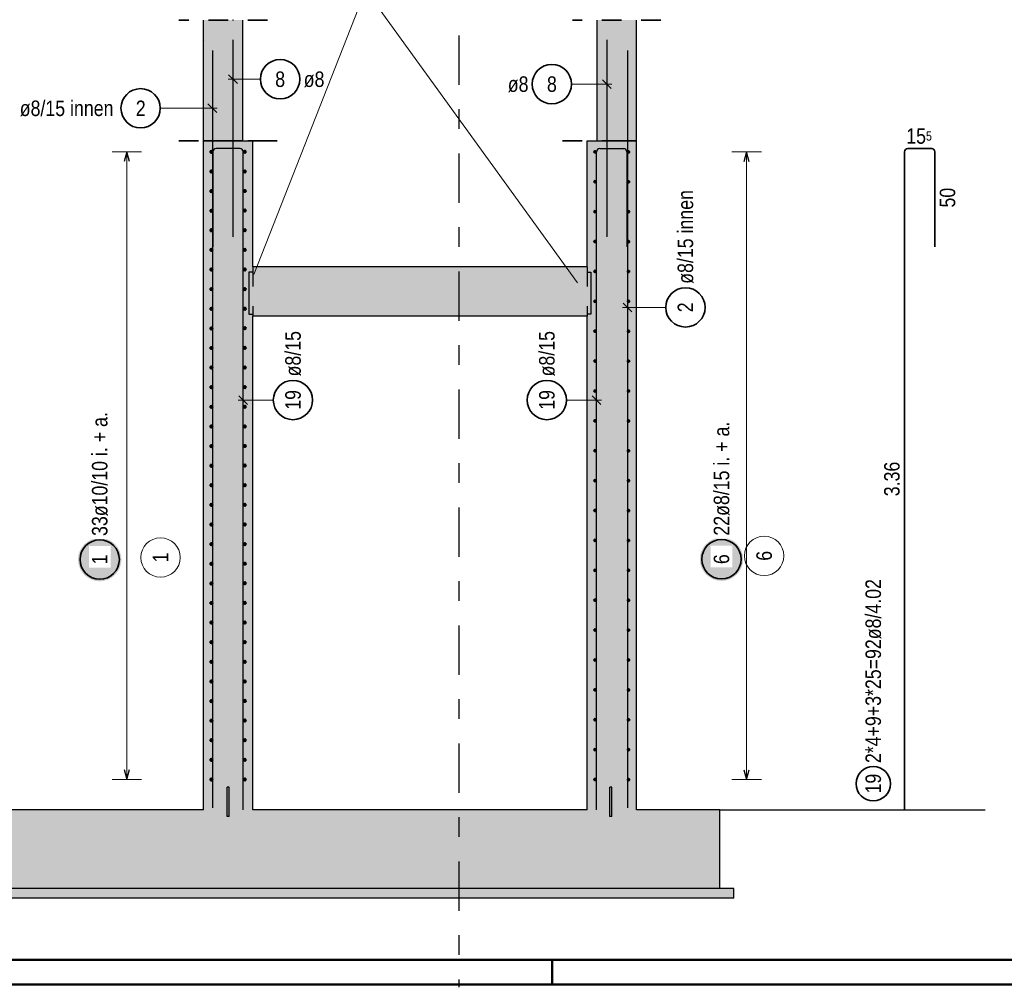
# Model space of a CAD drawing. Header units: millimetres. Extents: x -4 to 30.7, y -2.9 to 30.7.
# Tile 3 of 39: x 5.3 to 10.3, y 0 to 4.9. Entities that reach past the tile are written whole.
import ezdxf

# ---------------------------------------------------------------- set-up
doc = ezdxf.new("R2010")
doc.units = ezdxf.units.MM
doc.linetypes.add('DASHDOTX2', pattern=[2, 1, -0.5, 0, -0.5])
doc.linetypes.add('HIDDEN', pattern=[0.375, 0.25, -0.125])
for name, color, linetype, lineweight in [('Achsen', 7, 'Continuous', 20), ('Geschnittene Kanten', 7, 'Continuous', 20), ('nplo Bewehrung', 7, 'Continuous', 20), ('Schraffuren', 7, 'Continuous', 20)]:
    doc.layers.add(name, color=color, linetype=linetype, lineweight=lineweight)
doc.styles.add('Arial Narrow', font='ARIALN.TTF')

msp = doc.modelspace()

# ---------------------------------------------------------------- hatches: boundary and pattern name
at = {"lineweight": 25, "true_color": 0xcef2bf}
for points in [[(6.464879, 0.888135), (6.464879, 4.28848), (6.214879, 4.28848), (6.214879, 0.888135)], [(8.164886, 0.888135), (8.414886, 0.888135), (8.414886, 4.28854), (8.164886, 4.28854)], [(6.464879, 3.398135), (8.164886, 3.398135), (8.164886, 3.648135), (6.464879, 3.648135)], [(3.96488, 0.488135), (8.839886, 0.488135), (8.839886, 0.888135), (3.96488, 0.888135)]]:
    msp.add_hatch(color=254, dxfattribs=at).paths.add_polyline_path(points)
at = {"lineweight": 25, "true_color": 0xcccccc}
for points in [[(6.464879, 3.621736), (6.464879, 3.4088), (6.445852, 3.4088), (6.445852, 3.621736)], [(8.164886, 3.4088), (8.183913, 3.4088), (8.183913, 3.621736), (8.164886, 3.621736)]]:
    msp.add_hatch(color=254, dxfattribs=at).paths.add_polyline_path(points)
at = {"lineweight": 25, "true_color": 0xffffff}
for points in [[(5.797356, 2.160334), (5.797289, 2.164173), (5.797088, 2.168007), (5.796753, 2.171832), (5.796285, 2.175643), (5.795685, 2.179435), (5.794952, 2.183204), (5.794088, 2.186946), (5.793095, 2.190654), (5.791972, 2.194326), (5.790722, 2.197956), (5.789346, 2.201541), (5.787846, 2.205075), (5.786223, 2.208555), (5.78448, 2.211976), (5.782619, 2.215334), (5.780641, 2.218625), (5.77855, 2.221845), (5.776348, 2.224991), (5.774037, 2.228057), (5.771621, 2.231041), (5.769102, 2.233939), (5.766483, 2.236747), (5.763768, 2.239462), (5.76096, 2.24208), (5.758062, 2.244599), (5.755079, 2.247015), (5.752012, 2.249326), (5.748867, 2.251528), (5.745647, 2.253619), (5.742356, 2.255597), (5.738998, 2.257458), (5.735577, 2.259202), (5.732097, 2.260824), (5.728562, 2.262324), (5.724978, 2.2637), (5.721348, 2.26495), (5.717676, 2.266073), (5.713967, 2.267067), (5.710226, 2.26793), (5.706457, 2.268663), (5.702665, 2.269264), (5.698854, 2.269732), (5.695029, 2.270066), (5.691195, 2.270267), (5.687356, 2.270334), (5.683517, 2.270267), (5.679683, 2.270066), (5.675858, 2.269732), (5.672047, 2.269264), (5.668254, 2.268663), (5.664485, 2.26793), (5.660744, 2.267067), (5.657036, 2.266073), (5.653364, 2.26495), (5.649734, 2.2637), (5.646149, 2.262324), (5.642615, 2.260824), (5.639135, 2.259202), (5.635714, 2.257458), (5.632356, 2.255597), (5.629065, 2.253619), (5.625845, 2.251528), (5.622699, 2.249326), (5.619633, 2.247015), (5.616649, 2.244599), (5.613751, 2.24208), (5.610943, 2.239462), (5.608228, 2.236747), (5.60561, 2.233939), (5.603091, 2.231041), (5.600675, 2.228057), (5.598364, 2.224991), (5.596162, 2.221845), (5.59407, 2.218625), (5.592093, 2.215334), (5.590232, 2.211976), (5.588488, 2.208555), (5.586866, 2.205075), (5.585366, 2.201541), (5.58399, 2.197956), (5.58274, 2.194326), (5.581617, 2.190654), (5.580623, 2.186946), (5.57976, 2.183204), (5.579027, 2.179435), (5.578426, 2.175643), (5.577958, 2.171832), (5.577624, 2.168007), (5.577423, 2.164173), (5.577356, 2.160334), (5.577423, 2.156495), (5.577624, 2.152661), (5.577958, 2.148836), (5.578426, 2.145025), (5.579027, 2.141233), (5.57976, 2.137464), (5.580623, 2.133723), (5.581617, 2.130014), (5.58274, 2.126342), (5.58399, 2.122712), (5.585366, 2.119127), (5.586866, 2.115593), (5.588488, 2.112113), (5.590232, 2.108692), (5.592093, 2.105334), (5.59407, 2.102043), (5.596162, 2.098823), (5.598364, 2.095678), (5.600675, 2.092611), (5.603091, 2.089628), (5.60561, 2.08673), (5.608228, 2.083922), (5.610943, 2.081207), (5.613751, 2.078588), (5.616649, 2.076069), (5.619633, 2.073653), (5.622699, 2.071342), (5.625845, 2.06914), (5.629065, 2.067049), (5.632356, 2.065071), (5.635714, 2.06321), (5.639135, 2.061467), (5.642615, 2.059844), (5.646149, 2.058344), (5.649734, 2.056968), (5.653364, 2.055718), (5.657036, 2.054595), (5.660744, 2.053602), (5.664485, 2.052738), (5.668254, 2.052005), (5.672047, 2.051405), (5.675858, 2.050937), (5.679683, 2.050602), (5.683517, 2.050401), (5.687356, 2.050334), (5.691195, 2.050401), (5.695029, 2.050602), (5.698854, 2.050937), (5.702665, 2.051405), (5.706457, 2.052005), (5.710226, 2.052738), (5.713967, 2.053602), (5.717676, 2.054595), (5.721348, 2.055718), (5.724978, 2.056968), (5.728562, 2.058344), (5.732097, 2.059844), (5.735577, 2.061467), (5.738998, 2.06321), (5.742356, 2.065071), (5.745647, 2.067049), (5.748867, 2.06914), (5.752012, 2.071342), (5.755079, 2.073653), (5.758062, 2.076069), (5.76096, 2.078588), (5.763768, 2.081207), (5.766483, 2.083922), (5.769102, 2.08673), (5.771621, 2.089628), (5.774037, 2.092611), (5.776348, 2.095678), (5.77855, 2.098823), (5.780641, 2.102043), (5.782619, 2.105334), (5.78448, 2.108692), (5.786223, 2.112113), (5.787846, 2.115593), (5.789346, 2.119127), (5.790722, 2.122712), (5.791972, 2.126342), (5.793095, 2.130014), (5.794088, 2.133723), (5.794952, 2.137464), (5.795685, 2.141233), (5.796285, 2.145025), (5.796753, 2.148836), (5.797088, 2.152661)], [(8.957505, 2.162095), (8.957438, 2.165934), (8.957237, 2.169768), (8.956902, 2.173593), (8.956434, 2.177404), (8.955834, 2.181196), (8.955101, 2.184965), (8.954237, 2.188706), (8.953244, 2.192415), (8.952121, 2.196087), (8.950871, 2.199717), (8.949495, 2.203301), (8.947995, 2.206836), (8.946372, 2.210315), (8.944629, 2.213737), (8.942768, 2.217095), (8.94079, 2.220386), (8.938699, 2.223606), (8.936497, 2.226751), (8.934186, 2.229817), (8.93177, 2.232801), (8.929251, 2.235699), (8.926632, 2.238507), (8.923917, 2.241222), (8.921109, 2.243841), (8.918212, 2.24636), (8.915228, 2.248776), (8.912161, 2.251087), (8.909016, 2.253289), (8.905796, 2.25538), (8.902505, 2.257357), (8.899147, 2.259219), (8.895726, 2.260962), (8.892246, 2.262585), (8.888712, 2.264085), (8.885127, 2.265461), (8.881497, 2.266711), (8.877825, 2.267833), (8.874116, 2.268827), (8.870375, 2.269691), (8.866606, 2.270424), (8.862814, 2.271024), (8.859003, 2.271492), (8.855178, 2.271827), (8.851344, 2.272028), (8.847505, 2.272095), (8.843666, 2.272028), (8.839832, 2.271827), (8.836007, 2.271492), (8.832196, 2.271024), (8.828404, 2.270424), (8.824635, 2.269691), (8.820894, 2.268827), (8.817185, 2.267833), (8.813513, 2.266711), (8.809883, 2.265461), (8.806298, 2.264085), (8.802764, 2.262585), (8.799284, 2.260962), (8.795863, 2.259219), (8.792505, 2.257357), (8.789214, 2.25538), (8.785994, 2.253289), (8.782849, 2.251087), (8.779782, 2.248776), (8.776798, 2.24636), (8.773901, 2.243841), (8.771093, 2.241222), (8.768378, 2.238507), (8.765759, 2.235699), (8.76324, 2.232801), (8.760824, 2.229817), (8.758513, 2.226751), (8.756311, 2.223606), (8.75422, 2.220386), (8.752242, 2.217095), (8.750381, 2.213737), (8.748638, 2.210315), (8.747015, 2.206836), (8.745515, 2.203301), (8.744139, 2.199717), (8.742889, 2.196087), (8.741766, 2.192415), (8.740772, 2.188706), (8.739909, 2.184965), (8.739176, 2.181196), (8.738575, 2.177404), (8.738108, 2.173593), (8.737773, 2.169768), (8.737572, 2.165934), (8.737505, 2.162095), (8.737572, 2.158256), (8.737773, 2.154421), (8.738108, 2.150597), (8.738575, 2.146786), (8.739176, 2.142993), (8.739909, 2.139224), (8.740772, 2.135483), (8.741766, 2.131775), (8.742889, 2.128103), (8.744139, 2.124472), (8.745515, 2.120888), (8.747015, 2.117354), (8.748638, 2.113874), (8.750381, 2.110453), (8.752242, 2.107095), (8.75422, 2.103804), (8.756311, 2.100583), (8.758513, 2.097438), (8.760824, 2.094372), (8.76324, 2.091388), (8.765759, 2.08849), (8.768378, 2.085682), (8.771093, 2.082967), (8.773901, 2.080349), (8.776798, 2.07783), (8.779782, 2.075413), (8.782849, 2.073103), (8.785994, 2.070901), (8.789214, 2.068809), (8.792505, 2.066832), (8.795863, 2.06497), (8.799284, 2.063227), (8.802764, 2.061605), (8.806298, 2.060104), (8.809883, 2.058728), (8.813513, 2.057478), (8.817185, 2.056356), (8.820894, 2.055362), (8.824635, 2.054498), (8.828404, 2.053766), (8.832196, 2.053165), (8.836007, 2.052697), (8.839832, 2.052363), (8.843666, 2.052162), (8.847505, 2.052095), (8.851344, 2.052162), (8.855178, 2.052363), (8.859003, 2.052697), (8.862814, 2.053165), (8.866606, 2.053766), (8.870375, 2.054498), (8.874116, 2.055362), (8.877825, 2.056356), (8.881497, 2.057478), (8.885127, 2.058728), (8.888712, 2.060104), (8.892246, 2.061605), (8.895726, 2.063227), (8.899147, 2.06497), (8.902505, 2.066832), (8.905796, 2.068809), (8.909016, 2.070901), (8.912161, 2.073103), (8.915228, 2.075413), (8.918212, 2.07783), (8.921109, 2.080349), (8.923917, 2.082967), (8.926632, 2.085682), (8.929251, 2.08849), (8.93177, 2.091388), (8.934186, 2.094372), (8.936497, 2.097438), (8.938699, 2.100583), (8.94079, 2.103804), (8.942768, 2.107095), (8.944629, 2.110453), (8.946372, 2.113874), (8.947995, 2.117354), (8.949495, 2.120888), (8.950871, 2.124472), (8.952121, 2.128103), (8.953244, 2.131775), (8.954237, 2.135483), (8.955101, 2.139224), (8.955834, 2.142993), (8.956434, 2.146786), (8.956902, 2.150597), (8.957237, 2.154421)]]:
    msp.add_hatch(color=7, dxfattribs=at).paths.add_polyline_path(points)
at = {"layer": 'Schraffuren', "lineweight": 25, "true_color": 0xd7ffd7}
for points in [[(6.214879, 4.28971), (6.414879, 4.28971), (6.414879, 4.903224), (6.214879, 4.903224)], [(8.414886, 4.288135), (8.414886, 4.903224), (8.214886, 4.903224), (8.214886, 4.288135)]]:
    msp.add_hatch(color=254, dxfattribs=at).paths.add_polyline_path(points)
at = {"layer": 'Schraffuren', "lineweight": 25, "true_color": 0xff0000}
for points in [[(6.334879, 0.853135), (6.344879, 0.853135), (6.344879, 1.003135), (6.334879, 1.003135)], [(8.279886, 0.853135), (8.289886, 0.853135), (8.289886, 1.003135), (8.279886, 1.003135)]]:
    msp.add_hatch(color=1, dxfattribs=at).paths.add_polyline_path(points)
at = {"layer": 'Schraffuren', "lineweight": 25, "true_color": 0xeaffea}
msp.add_hatch(color=7, dxfattribs=at).paths.add_polyline_path([(8.910596, 0.438135), (8.910596, 0.488135), (3.670685, 0.488135), (3.670685, 0.438135)])

# ---------------------------------------------------------------- linework, layer by layer
at = {"color": 5, "linetype": 'Continuous', "lineweight": 18}
for p, q in [((7.039091, 5.056678), (6.471242, 3.610645)), ((7.039091, 5.056678), (8.115969, 3.568271)), ((6.504227, 4.602838), (6.339879, 4.602838)), ((8.085442, 4.577941), (8.289886, 4.577941)), ((5.995571, 4.454975), (6.284879, 4.454975)), ((5.900085, 4.233919), (5.750085, 4.233919)), ((5.825085, 4.233919), (5.825085, 1.042356)), ((9.050093, 4.23354), (8.900093, 4.23354)), ((8.975093, 4.23354), (8.975093, 1.041977)), ((8.564172, 3.442611), (8.344886, 3.442611)), ((6.569795, 2.971605), (6.391878, 2.971605)), ((8.05997, 2.971623), (8.237887, 2.971623)), ((5.750085, 1.042356), (5.900085, 1.042356)), ((8.900093, 1.041977), (9.050093, 1.041977))]:
    msp.add_line(p, q, dxfattribs=at)
at = {"color": 2, "linetype": 'HIDDEN', "lineweight": 35, "ltscale": 0.25}
for p, q in [((6.539879, 4.903224), (6.089879, 4.903224)), ((8.539886, 4.903224), (8.089886, 4.903224)), ((6.539879, 4.289701), (6.089879, 4.289701)), ((6.589879, 4.288919), (6.089879, 4.288919)), ((8.339886, 4.288936), (8.039886, 4.288936))]:
    msp.add_line(p, q, dxfattribs=at)
at = {"color": 3, "linetype": 'Continuous', "lineweight": 25}
for p, q in [((6.364879, 4.803224), (6.364879, 3.803224)), ((8.264886, 4.803224), (8.264886, 3.803224)), ((6.259879, 4.748135), (6.259879, 0.898135)), ((8.369886, 4.748135), (8.369886, 0.898135)), ((6.342782, 4.624935), (6.386976, 4.580741)), ((8.286983, 4.555844), (8.242789, 4.600038)), ((6.281976, 4.432878), (6.237782, 4.477072)), ((5.825085, 4.233919), (5.811688, 4.183919)), ((5.838483, 4.183919), (5.825085, 4.233919)), ((6.262878, 4.234139), (6.262878, 3.750705)), ((6.400878, 4.250139), (6.278878, 4.250139)), ((6.416879, 0.888573), (6.416878, 4.234139)), ((8.212886, 0.88859), (8.212887, 4.234156)), ((8.228887, 4.250156), (8.350887, 4.250156)), ((8.366887, 4.234156), (8.366887, 3.750722)), ((8.975093, 4.23354), (8.961695, 4.18354)), ((8.98849, 4.18354), (8.975093, 4.23354)), ((6.464879, 3.621736), (6.445852, 3.621736)), ((6.445852, 3.621736), (6.445852, 3.4088)), ((8.164886, 3.621736), (8.183913, 3.621736)), ((8.183913, 3.621736), (8.183913, 3.4088)), ((8.347789, 3.464708), (8.391983, 3.420514)), ((6.445852, 3.4088), (6.464879, 3.4088)), ((8.183913, 3.4088), (8.164886, 3.4088)), ((6.394781, 2.993703), (6.438976, 2.949508)), ((8.234984, 2.949526), (8.19079, 2.99372)), ((5.811688, 1.092356), (5.825085, 1.042356)), ((5.825085, 1.042356), (5.838483, 1.092356)), ((8.961695, 1.091977), (8.975093, 1.041977)), ((8.975093, 1.041977), (8.98849, 1.091977)), ((6.416879, 0.888573), (6.416879, 0.888573)), ((8.212886, 0.88859), (8.212886, 0.88859)), ((8.839886, 0.888135), (10.187204, 0.888135))]:
    msp.add_line(p, q, dxfattribs=at)
at = {"color": 2, "linetype": 'Continuous', "lineweight": 35}
for p, q in [((9.777797, 0.888135), (9.777797, 4.233701)), ((9.793797, 4.249701), (9.915797, 4.249701)), ((9.931797, 4.233701), (9.931797, 3.750267)), ((9.777797, 0.888135), (9.777797, 0.888135))]:
    msp.add_line(p, q, dxfattribs=at)
at = {"color": 3, "linetype": 'HIDDEN', "lineweight": 25, "ltscale": 0.25}
for p, q in [((6.464879, 3.648135), (6.464879, 3.4088)), ((8.164886, 3.648135), (8.164886, 3.398135)), ((6.464879, 3.4088), (6.464879, 3.398135))]:
    msp.add_line(p, q, dxfattribs=at)
at = {"color": 4, "linetype": 'Continuous', "lineweight": 50}
for p, q in [((0.5, 0.125), (29.6, 0.125)), ((0, 0), (29.725, 0))]:
    msp.add_line(p, q, dxfattribs=at)
at = {"color": 4, "linetype": 'Continuous', "lineweight": 50, "ltscale": 0.4}
msp.add_line((7.9875, 0), (7.9875, 0.125), dxfattribs=at)
at = {"color": 9, "linetype": 'Continuous', "lineweight": 0}
for centre, radius in [((6.364879, 4.903224), 0.00111), ((8.264886, 4.903224), 0.00111), ((6.214879, 4.796983), 0.00111), ((8.414886, 4.796983), 0.00111), ((6.364879, 3.803224), 0.00111), ((8.264886, 3.803224), 0.00111), ((5.996673, 2.170675), 0.1), ((9.064237, 2.179079), 0.1), ((6.214879, 1.136915), 0.00111), ((6.464879, 1.137353), 0.00111), ((8.164886, 1.136974), 0.00111), ((8.414886, 1.136569), 0.00111)]:
    msp.add_circle(centre, radius, dxfattribs=at)
at = {"color": 2, "linetype": 'Continuous', "lineweight": 35}
for centre, radius in [((6.604227, 4.602838), 0.1), ((7.985442, 4.577941), 0.1), ((5.895571, 4.454975), 0.1), ((8.664172, 3.442611), 0.1), ((6.669795, 2.971606), 0.1), ((7.95997, 2.971623), 0.1), ((5.687356, 2.160334), 0.1), ((8.847505, 2.162095), 0.1), ((9.618742, 1.020604), 0.0875)]:
    msp.add_circle(centre, radius, dxfattribs=at)
at = {"color": 4, "linetype": 'Continuous', "lineweight": 50}
for centre, radius in [((6.254879, 4.23348), 0.005), ((6.254879, 4.23348), 0.005), ((6.254879, 4.23348), 0.0045), ((6.254879, 4.23348), 0.0035), ((6.254879, 4.23348), 0.0025), ((6.254879, 4.23348), 0.0015), ((6.254879, 4.23348), 0.0005), ((6.424879, 4.233919), 0.005), ((6.424879, 4.233919), 0.005), ((6.424879, 4.233919), 0.0045), ((6.424879, 4.233919), 0.0035), ((6.424879, 4.233919), 0.0025), ((6.424879, 4.233919), 0.0015), ((6.424879, 4.233919), 0.0005), ((8.204886, 4.23354), 0.004), ((8.204886, 4.23354), 0.004), ((8.204886, 4.23354), 0.0036), ((8.204886, 4.23354), 0.0028), ((8.204886, 4.23354), 0.002), ((8.204886, 4.23354), 0.0012), ((8.204886, 4.23354), 0.0004), ((8.374886, 4.233135), 0.004), ((8.374886, 4.233135), 0.004), ((8.374886, 4.233135), 0.0036), ((8.374886, 4.233135), 0.0028), ((8.374886, 4.233135), 0.002), ((8.374886, 4.233135), 0.0012), ((8.374886, 4.233135), 0.0004), ((6.254879, 4.133744), 0.005), ((6.254879, 4.133744), 0.005), ((6.254879, 4.133744), 0.0045), ((6.254879, 4.133744), 0.0035), ((6.254879, 4.133744), 0.0025), ((6.254879, 4.133744), 0.0015), ((6.254879, 4.133744), 0.0005), ((6.424879, 4.134182), 0.005), ((6.424879, 4.134182), 0.005), ((6.424879, 4.134182), 0.0045), ((6.424879, 4.134182), 0.0035), ((6.424879, 4.134182), 0.0025), ((6.424879, 4.134182), 0.0015), ((6.424879, 4.134182), 0.0005), ((8.204886, 4.081561), 0.004), ((8.204886, 4.081561), 0.004), ((8.204886, 4.081561), 0.0036), ((8.204886, 4.081561), 0.0028), ((8.204886, 4.081561), 0.002), ((8.204886, 4.081561), 0.0012), ((8.204886, 4.081561), 0.0004), ((8.374886, 4.081156), 0.004), ((8.374886, 4.081156), 0.004), ((8.374886, 4.081156), 0.0036), ((8.374886, 4.081156), 0.0028), ((8.374886, 4.081156), 0.002), ((8.374886, 4.081156), 0.0012), ((8.374886, 4.081156), 0.0004), ((6.254879, 4.034008), 0.005), ((6.254879, 4.034008), 0.005), ((6.254879, 4.034008), 0.0045), ((6.254879, 4.034008), 0.0035), ((6.254879, 4.034008), 0.0025), ((6.254879, 4.034008), 0.0015), ((6.254879, 4.034008), 0.0005), ((6.424879, 4.034446), 0.005), ((6.424879, 4.034446), 0.005), ((6.424879, 4.034446), 0.0045), ((6.424879, 4.034446), 0.0035), ((6.424879, 4.034446), 0.0025), ((6.424879, 4.034446), 0.0015), ((6.424879, 4.034446), 0.0005), ((6.254879, 3.934271), 0.005), ((6.254879, 3.934271), 0.005), ((6.254879, 3.934271), 0.0045), ((6.254879, 3.934271), 0.0035), ((6.254879, 3.934271), 0.0025), ((6.254879, 3.934271), 0.0015), ((6.254879, 3.934271), 0.0005), ((6.424879, 3.934709), 0.005), ((6.424879, 3.934709), 0.005), ((6.424879, 3.934709), 0.0045), ((6.424879, 3.934709), 0.0035), ((6.424879, 3.934709), 0.0025), ((6.424879, 3.934709), 0.0015), ((6.424879, 3.934709), 0.0005), ((8.204886, 3.929582), 0.004), ((8.204886, 3.929582), 0.004), ((8.204886, 3.929582), 0.0036), ((8.204886, 3.929582), 0.0028), ((8.204886, 3.929582), 0.002), ((8.204886, 3.929582), 0.0012), ((8.204886, 3.929582), 0.0004), ((8.374886, 3.929176), 0.004), ((8.374886, 3.929176), 0.004), ((8.374886, 3.929176), 0.0036), ((8.374886, 3.929176), 0.0028), ((8.374886, 3.929176), 0.002), ((8.374886, 3.929176), 0.0012), ((8.374886, 3.929176), 0.0004), ((6.254879, 3.834535), 0.005), ((6.254879, 3.834535), 0.005), ((6.254879, 3.834535), 0.0045), ((6.254879, 3.834535), 0.0035), ((6.254879, 3.834535), 0.0025), ((6.254879, 3.834535), 0.0015), ((6.254879, 3.834535), 0.0005), ((6.424879, 3.834973), 0.005), ((6.424879, 3.834973), 0.005), ((6.424879, 3.834973), 0.0045), ((6.424879, 3.834973), 0.0035), ((6.424879, 3.834973), 0.0025), ((6.424879, 3.834973), 0.0015), ((6.424879, 3.834973), 0.0005), ((8.204886, 3.777603), 0.004), ((8.204886, 3.777603), 0.004), ((8.204886, 3.777603), 0.0036), ((8.204886, 3.777603), 0.0028), ((8.204886, 3.777603), 0.002), ((8.204886, 3.777603), 0.0012), ((8.204886, 3.777603), 0.0004), ((8.374886, 3.777197), 0.004), ((8.374886, 3.777197), 0.004), ((8.374886, 3.777197), 0.0036), ((8.374886, 3.777197), 0.0028), ((8.374886, 3.777197), 0.002), ((8.374886, 3.777197), 0.0012), ((8.374886, 3.777197), 0.0004), ((6.254879, 3.734799), 0.005), ((6.254879, 3.734799), 0.005), ((6.254879, 3.734799), 0.0045), ((6.254879, 3.734799), 0.0035), ((6.254879, 3.734799), 0.0025), ((6.254879, 3.734799), 0.0015), ((6.254879, 3.734799), 0.0005), ((6.424879, 3.735237), 0.005), ((6.424879, 3.735237), 0.005), ((6.424879, 3.735237), 0.0045), ((6.424879, 3.735237), 0.0035), ((6.424879, 3.735237), 0.0025), ((6.424879, 3.735237), 0.0015), ((6.424879, 3.735237), 0.0005), ((6.254879, 3.635062), 0.005), ((6.254879, 3.635062), 0.005), ((6.254879, 3.635062), 0.0045), ((6.254879, 3.635062), 0.0035), ((6.254879, 3.635062), 0.0025), ((6.254879, 3.635062), 0.0015), ((6.254879, 3.635062), 0.0005), ((6.424879, 3.6355), 0.005), ((6.424879, 3.6355), 0.005), ((6.424879, 3.6355), 0.0045), ((6.424879, 3.6355), 0.0035), ((6.424879, 3.6355), 0.0025), ((6.424879, 3.6355), 0.0015), ((6.424879, 3.6355), 0.0005), ((8.204886, 3.625624), 0.004), ((8.204886, 3.625624), 0.004), ((8.204886, 3.625624), 0.0036), ((8.204886, 3.625624), 0.0028), ((8.204886, 3.625624), 0.002), ((8.204886, 3.625624), 0.0012), ((8.204886, 3.625624), 0.0004), ((8.374886, 3.625218), 0.004), ((8.374886, 3.625218), 0.004), ((8.374886, 3.625218), 0.0036), ((8.374886, 3.625218), 0.0028), ((8.374886, 3.625218), 0.002), ((8.374886, 3.625218), 0.0012), ((8.374886, 3.625218), 0.0004), ((6.254879, 3.535326), 0.005), ((6.254879, 3.535326), 0.005), ((6.254879, 3.535326), 0.0045), ((6.254879, 3.535326), 0.0035), ((6.254879, 3.535326), 0.0025), ((6.254879, 3.535326), 0.0015), ((6.254879, 3.535326), 0.0005), ((6.424879, 3.535764), 0.005), ((6.424879, 3.535764), 0.005), ((6.424879, 3.535764), 0.0045), ((6.424879, 3.535764), 0.0035), ((6.424879, 3.535764), 0.0025), ((6.424879, 3.535764), 0.0015), ((6.424879, 3.535764), 0.0005), ((8.204886, 3.473644), 0.004), ((8.204886, 3.473644), 0.004), ((8.204886, 3.473644), 0.0036), ((8.204886, 3.473644), 0.0028), ((8.204886, 3.473644), 0.002), ((8.204886, 3.473644), 0.0012), ((8.204886, 3.473644), 0.0004), ((8.374886, 3.473239), 0.004), ((8.374886, 3.473239), 0.004), ((8.374886, 3.473239), 0.0036), ((8.374886, 3.473239), 0.0028), ((8.374886, 3.473239), 0.002), ((8.374886, 3.473239), 0.0012), ((8.374886, 3.473239), 0.0004), ((6.254879, 3.43559), 0.005), ((6.254879, 3.43559), 0.005), ((6.254879, 3.43559), 0.0045), ((6.254879, 3.43559), 0.0035), ((6.254879, 3.43559), 0.0025), ((6.254879, 3.43559), 0.0015), ((6.254879, 3.43559), 0.0005), ((6.424879, 3.436028), 0.005), ((6.424879, 3.436028), 0.005), ((6.424879, 3.436028), 0.0045), ((6.424879, 3.436028), 0.0035), ((6.424879, 3.436028), 0.0025), ((6.424879, 3.436028), 0.0015), ((6.424879, 3.436028), 0.0005), ((6.254879, 3.335853), 0.005), ((6.254879, 3.335853), 0.005), ((6.254879, 3.335853), 0.0045), ((6.254879, 3.335853), 0.0035), ((6.254879, 3.335853), 0.0025), ((6.254879, 3.335853), 0.0015), ((6.254879, 3.335853), 0.0005), ((6.424879, 3.336291), 0.005), ((6.424879, 3.336291), 0.005), ((6.424879, 3.336291), 0.0045), ((6.424879, 3.336291), 0.0035), ((6.424879, 3.336291), 0.0025), ((6.424879, 3.336291), 0.0015), ((6.424879, 3.336291), 0.0005), ((8.204886, 3.321665), 0.004), ((8.204886, 3.321665), 0.004), ((8.204886, 3.321665), 0.0036), ((8.204886, 3.321665), 0.0028), ((8.204886, 3.321665), 0.002), ((8.204886, 3.321665), 0.0012), ((8.204886, 3.321665), 0.0004), ((8.374886, 3.321259), 0.004), ((8.374886, 3.321259), 0.004), ((8.374886, 3.321259), 0.0036), ((8.374886, 3.321259), 0.0028), ((8.374886, 3.321259), 0.002), ((8.374886, 3.321259), 0.0012), ((8.374886, 3.321259), 0.0004), ((6.254879, 3.236117), 0.005), ((6.254879, 3.236117), 0.005), ((6.254879, 3.236117), 0.0045), ((6.254879, 3.236117), 0.0035), ((6.254879, 3.236117), 0.0025), ((6.254879, 3.236117), 0.0015), ((6.254879, 3.236117), 0.0005), ((6.424879, 3.236555), 0.005), ((6.424879, 3.236555), 0.005), ((6.424879, 3.236555), 0.0045), ((6.424879, 3.236555), 0.0035), ((6.424879, 3.236555), 0.0025), ((6.424879, 3.236555), 0.0015), ((6.424879, 3.236555), 0.0005), ((8.204886, 3.169686), 0.004), ((8.204886, 3.169686), 0.004), ((8.204886, 3.169686), 0.0036), ((8.204886, 3.169686), 0.0028), ((8.204886, 3.169686), 0.002), ((8.204886, 3.169686), 0.0012), ((8.204886, 3.169686), 0.0004), ((8.374886, 3.16928), 0.004), ((8.374886, 3.16928), 0.004), ((8.374886, 3.16928), 0.0036), ((8.374886, 3.16928), 0.0028), ((8.374886, 3.16928), 0.002), ((8.374886, 3.16928), 0.0012), ((8.374886, 3.16928), 0.0004), ((6.254879, 3.136381), 0.005), ((6.254879, 3.136381), 0.005), ((6.254879, 3.136381), 0.0045), ((6.254879, 3.136381), 0.0035), ((6.254879, 3.136381), 0.0025), ((6.254879, 3.136381), 0.0015), ((6.254879, 3.136381), 0.0005), ((6.424879, 3.136819), 0.005), ((6.424879, 3.136819), 0.005), ((6.424879, 3.136819), 0.0045), ((6.424879, 3.136819), 0.0035), ((6.424879, 3.136819), 0.0025), ((6.424879, 3.136819), 0.0015), ((6.424879, 3.136819), 0.0005), ((6.254879, 3.036644), 0.005), ((6.254879, 3.036644), 0.005), ((6.254879, 3.036644), 0.0045), ((6.254879, 3.036644), 0.0035), ((6.254879, 3.036644), 0.0025), ((6.254879, 3.036644), 0.0015), ((6.254879, 3.036644), 0.0005), ((6.424879, 3.037082), 0.005), ((6.424879, 3.037082), 0.005), ((6.424879, 3.037082), 0.0045), ((6.424879, 3.037082), 0.0035), ((6.424879, 3.037082), 0.0025), ((6.424879, 3.037082), 0.0015), ((6.424879, 3.037082), 0.0005), ((8.204886, 3.017707), 0.004), ((8.204886, 3.017707), 0.004), ((8.204886, 3.017707), 0.0036), ((8.204886, 3.017707), 0.0028), ((8.204886, 3.017707), 0.002), ((8.204886, 3.017707), 0.0012), ((8.204886, 3.017707), 0.0004), ((8.374886, 3.017301), 0.004), ((8.374886, 3.017301), 0.004), ((8.374886, 3.017301), 0.0036), ((8.374886, 3.017301), 0.0028), ((8.374886, 3.017301), 0.002), ((8.374886, 3.017301), 0.0012), ((8.374886, 3.017301), 0.0004), ((6.254879, 2.936908), 0.005), ((6.254879, 2.936908), 0.005), ((6.254879, 2.936908), 0.0045), ((6.254879, 2.936908), 0.0035), ((6.254879, 2.936908), 0.0025), ((6.254879, 2.936908), 0.0015), ((6.254879, 2.936908), 0.0005), ((6.424879, 2.937346), 0.005), ((6.424879, 2.937346), 0.005), ((6.424879, 2.937346), 0.0045), ((6.424879, 2.937346), 0.0035), ((6.424879, 2.937346), 0.0025), ((6.424879, 2.937346), 0.0015), ((6.424879, 2.937346), 0.0005), ((8.204886, 2.865727), 0.004), ((8.204886, 2.865727), 0.004), ((8.204886, 2.865727), 0.0036), ((8.204886, 2.865727), 0.0028), ((8.204886, 2.865727), 0.002), ((8.204886, 2.865727), 0.0012), ((8.204886, 2.865727), 0.0004), ((8.374886, 2.865322), 0.004), ((8.374886, 2.865322), 0.004), ((8.374886, 2.865322), 0.0036), ((8.374886, 2.865322), 0.0028), ((8.374886, 2.865322), 0.002), ((8.374886, 2.865322), 0.0012), ((8.374886, 2.865322), 0.0004), ((6.254879, 2.837172), 0.005), ((6.254879, 2.837172), 0.005), ((6.254879, 2.837172), 0.0045), ((6.254879, 2.837172), 0.0035), ((6.254879, 2.837172), 0.0025), ((6.254879, 2.837172), 0.0015), ((6.254879, 2.837172), 0.0005), ((6.424879, 2.83761), 0.005), ((6.424879, 2.83761), 0.005), ((6.424879, 2.83761), 0.0045), ((6.424879, 2.83761), 0.0035), ((6.424879, 2.83761), 0.0025), ((6.424879, 2.83761), 0.0015), ((6.424879, 2.83761), 0.0005), ((6.254879, 2.737435), 0.005), ((6.254879, 2.737435), 0.005), ((6.254879, 2.737435), 0.0045), ((6.254879, 2.737435), 0.0035), ((6.254879, 2.737435), 0.0025), ((6.254879, 2.737435), 0.0015), ((6.254879, 2.737435), 0.0005), ((6.424879, 2.737873), 0.005), ((6.424879, 2.737873), 0.005), ((6.424879, 2.737873), 0.0045), ((6.424879, 2.737873), 0.0035), ((6.424879, 2.737873), 0.0025), ((6.424879, 2.737873), 0.0015), ((6.424879, 2.737873), 0.0005), ((8.204886, 2.713748), 0.004), ((8.204886, 2.713748), 0.004), ((8.204886, 2.713748), 0.0036), ((8.204886, 2.713748), 0.0028), ((8.204886, 2.713748), 0.002), ((8.204886, 2.713748), 0.0012), ((8.204886, 2.713748), 0.0004), ((8.374886, 2.713342), 0.004), ((8.374886, 2.713342), 0.004), ((8.374886, 2.713342), 0.0036), ((8.374886, 2.713342), 0.0028), ((8.374886, 2.713342), 0.002), ((8.374886, 2.713342), 0.0012), ((8.374886, 2.713342), 0.0004), ((6.254879, 2.637699), 0.005), ((6.254879, 2.637699), 0.005), ((6.254879, 2.637699), 0.0045), ((6.254879, 2.637699), 0.0035), ((6.254879, 2.637699), 0.0025), ((6.254879, 2.637699), 0.0015), ((6.254879, 2.637699), 0.0005), ((6.424879, 2.638137), 0.005), ((6.424879, 2.638137), 0.005), ((6.424879, 2.638137), 0.0045), ((6.424879, 2.638137), 0.0035), ((6.424879, 2.638137), 0.0025), ((6.424879, 2.638137), 0.0015), ((6.424879, 2.638137), 0.0005), ((8.204886, 2.561769), 0.004), ((8.204886, 2.561769), 0.004), ((8.204886, 2.561769), 0.0036), ((8.204886, 2.561769), 0.0028), ((8.204886, 2.561769), 0.002), ((8.204886, 2.561769), 0.0012), ((8.204886, 2.561769), 0.0004), ((8.374886, 2.561363), 0.004), ((8.374886, 2.561363), 0.004), ((8.374886, 2.561363), 0.0036), ((8.374886, 2.561363), 0.0028), ((8.374886, 2.561363), 0.002), ((8.374886, 2.561363), 0.0012), ((8.374886, 2.561363), 0.0004), ((6.254879, 2.537963), 0.005), ((6.254879, 2.537963), 0.005), ((6.254879, 2.537963), 0.0045), ((6.254879, 2.537963), 0.0035), ((6.254879, 2.537963), 0.0025), ((6.254879, 2.537963), 0.0015), ((6.254879, 2.537963), 0.0005), ((6.424879, 2.538401), 0.005), ((6.424879, 2.538401), 0.005), ((6.424879, 2.538401), 0.0045), ((6.424879, 2.538401), 0.0035), ((6.424879, 2.538401), 0.0025), ((6.424879, 2.538401), 0.0015), ((6.424879, 2.538401), 0.0005), ((6.254879, 2.438226), 0.005), ((6.254879, 2.438226), 0.005), ((6.254879, 2.438226), 0.0045), ((6.254879, 2.438226), 0.0035), ((6.254879, 2.438226), 0.0025), ((6.254879, 2.438226), 0.0015), ((6.254879, 2.438226), 0.0005), ((6.424879, 2.438664), 0.005), ((6.424879, 2.438664), 0.005), ((6.424879, 2.438664), 0.0045), ((6.424879, 2.438664), 0.0035), ((6.424879, 2.438664), 0.0025), ((6.424879, 2.438664), 0.0015), ((6.424879, 2.438664), 0.0005), ((8.204886, 2.40979), 0.004), ((8.204886, 2.40979), 0.004), ((8.204886, 2.40979), 0.0036), ((8.204886, 2.40979), 0.0028), ((8.204886, 2.40979), 0.002), ((8.204886, 2.40979), 0.0012), ((8.204886, 2.40979), 0.0004), ((8.374886, 2.409384), 0.004), ((8.374886, 2.409384), 0.004), ((8.374886, 2.409384), 0.0036), ((8.374886, 2.409384), 0.0028), ((8.374886, 2.409384), 0.002), ((8.374886, 2.409384), 0.0012), ((8.374886, 2.409384), 0.0004), ((6.254879, 2.33849), 0.005), ((6.254879, 2.33849), 0.005), ((6.254879, 2.33849), 0.0045), ((6.254879, 2.33849), 0.0035), ((6.254879, 2.33849), 0.0025), ((6.254879, 2.33849), 0.0015), ((6.254879, 2.33849), 0.0005), ((6.424879, 2.338928), 0.005), ((6.424879, 2.338928), 0.005), ((6.424879, 2.338928), 0.0045), ((6.424879, 2.338928), 0.0035), ((6.424879, 2.338928), 0.0025), ((6.424879, 2.338928), 0.0015), ((6.424879, 2.338928), 0.0005), ((8.204886, 2.25781), 0.004), ((8.204886, 2.25781), 0.004), ((8.204886, 2.25781), 0.0036), ((8.204886, 2.25781), 0.0028), ((8.204886, 2.25781), 0.002), ((8.204886, 2.25781), 0.0012), ((8.204886, 2.25781), 0.0004), ((8.374886, 2.257405), 0.004), ((8.374886, 2.257405), 0.004), ((8.374886, 2.257405), 0.0036), ((8.374886, 2.257405), 0.0028), ((8.374886, 2.257405), 0.002), ((8.374886, 2.257405), 0.0012), ((8.374886, 2.257405), 0.0004), ((6.254879, 2.238754), 0.005), ((6.254879, 2.238754), 0.005), ((6.254879, 2.238754), 0.0045), ((6.254879, 2.238754), 0.0035), ((6.254879, 2.238754), 0.0025), ((6.254879, 2.238754), 0.0015), ((6.254879, 2.238754), 0.0005), ((6.424879, 2.239192), 0.005), ((6.424879, 2.239192), 0.005), ((6.424879, 2.239192), 0.0045), ((6.424879, 2.239192), 0.0035), ((6.424879, 2.239192), 0.0025), ((6.424879, 2.239192), 0.0015), ((6.424879, 2.239192), 0.0005), ((6.254879, 2.139017), 0.005), ((6.254879, 2.139017), 0.005), ((6.254879, 2.139017), 0.0045), ((6.254879, 2.139017), 0.0035), ((6.254879, 2.139017), 0.0025), ((6.254879, 2.139017), 0.0015), ((6.254879, 2.139017), 0.0005), ((6.424879, 2.139455), 0.005), ((6.424879, 2.139455), 0.005), ((6.424879, 2.139455), 0.0045), ((6.424879, 2.139455), 0.0035), ((6.424879, 2.139455), 0.0025), ((6.424879, 2.139455), 0.0015), ((6.424879, 2.139455), 0.0005), ((8.204886, 2.105831), 0.004), ((8.204886, 2.105831), 0.004), ((8.204886, 2.105831), 0.0036), ((8.204886, 2.105831), 0.0028), ((8.204886, 2.105831), 0.002), ((8.204886, 2.105831), 0.0012), ((8.204886, 2.105831), 0.0004), ((8.374886, 2.105426), 0.004), ((8.374886, 2.105426), 0.004), ((8.374886, 2.105426), 0.0036), ((8.374886, 2.105426), 0.0028), ((8.374886, 2.105426), 0.002), ((8.374886, 2.105426), 0.0012), ((8.374886, 2.105426), 0.0004), ((6.254879, 2.039281), 0.005), ((6.254879, 2.039281), 0.005), ((6.254879, 2.039281), 0.0045), ((6.254879, 2.039281), 0.0035), ((6.254879, 2.039281), 0.0025), ((6.254879, 2.039281), 0.0015), ((6.254879, 2.039281), 0.0005), ((6.424879, 2.039719), 0.005), ((6.424879, 2.039719), 0.005), ((6.424879, 2.039719), 0.0045), ((6.424879, 2.039719), 0.0035), ((6.424879, 2.039719), 0.0025), ((6.424879, 2.039719), 0.0015), ((6.424879, 2.039719), 0.0005), ((8.204886, 1.953852), 0.004), ((8.204886, 1.953852), 0.004), ((8.204886, 1.953852), 0.0036), ((8.204886, 1.953852), 0.0028), ((8.204886, 1.953852), 0.002), ((8.204886, 1.953852), 0.0012), ((8.204886, 1.953852), 0.0004), ((8.374886, 1.953446), 0.004), ((8.374886, 1.953446), 0.004), ((8.374886, 1.953446), 0.0036), ((8.374886, 1.953446), 0.0028), ((8.374886, 1.953446), 0.002), ((8.374886, 1.953446), 0.0012), ((8.374886, 1.953446), 0.0004), ((6.254879, 1.939545), 0.005), ((6.254879, 1.939545), 0.005), ((6.254879, 1.939545), 0.0045), ((6.254879, 1.939545), 0.0035), ((6.254879, 1.939545), 0.0025), ((6.254879, 1.939545), 0.0015), ((6.254879, 1.939545), 0.0005), ((6.424879, 1.939983), 0.005), ((6.424879, 1.939983), 0.005), ((6.424879, 1.939983), 0.0045), ((6.424879, 1.939983), 0.0035), ((6.424879, 1.939983), 0.0025), ((6.424879, 1.939983), 0.0015), ((6.424879, 1.939983), 0.0005), ((6.254879, 1.839808), 0.005), ((6.254879, 1.839808), 0.005), ((6.254879, 1.839808), 0.0045), ((6.254879, 1.839808), 0.0035), ((6.254879, 1.839808), 0.0025), ((6.254879, 1.839808), 0.0015), ((6.254879, 1.839808), 0.0005), ((6.424879, 1.840246), 0.005), ((6.424879, 1.840246), 0.005), ((6.424879, 1.840246), 0.0045), ((6.424879, 1.840246), 0.0035), ((6.424879, 1.840246), 0.0025), ((6.424879, 1.840246), 0.0015), ((6.424879, 1.840246), 0.0005), ((8.204886, 1.801873), 0.004), ((8.204886, 1.801873), 0.004), ((8.204886, 1.801873), 0.0036), ((8.204886, 1.801873), 0.0028), ((8.204886, 1.801873), 0.002), ((8.204886, 1.801873), 0.0012), ((8.204886, 1.801873), 0.0004), ((8.374886, 1.801467), 0.004), ((8.374886, 1.801467), 0.004), ((8.374886, 1.801467), 0.0036), ((8.374886, 1.801467), 0.0028), ((8.374886, 1.801467), 0.002), ((8.374886, 1.801467), 0.0012), ((8.374886, 1.801467), 0.0004), ((6.254879, 1.740072), 0.005), ((6.254879, 1.740072), 0.005), ((6.254879, 1.740072), 0.0045), ((6.254879, 1.740072), 0.0035), ((6.254879, 1.740072), 0.0025), ((6.254879, 1.740072), 0.0015), ((6.254879, 1.740072), 0.0005), ((6.424879, 1.74051), 0.005), ((6.424879, 1.74051), 0.005), ((6.424879, 1.74051), 0.0045), ((6.424879, 1.74051), 0.0035), ((6.424879, 1.74051), 0.0025), ((6.424879, 1.74051), 0.0015), ((6.424879, 1.74051), 0.0005), ((8.204886, 1.649894), 0.004), ((8.204886, 1.649894), 0.004), ((8.204886, 1.649894), 0.0036), ((8.204886, 1.649894), 0.0028), ((8.204886, 1.649894), 0.002), ((8.374886, 1.649488), 0.004), ((8.374886, 1.649488), 0.004), ((8.374886, 1.649488), 0.0036), ((8.374886, 1.649488), 0.0028), ((8.374886, 1.649488), 0.002), ((6.254879, 1.640336), 0.005), ((6.254879, 1.640336), 0.005), ((6.254879, 1.640336), 0.0045), ((6.254879, 1.640336), 0.0035), ((6.254879, 1.640336), 0.0025), ((6.254879, 1.640336), 0.0015), ((6.254879, 1.640336), 0.0005), ((6.424879, 1.640774), 0.005), ((6.424879, 1.640774), 0.005), ((6.424879, 1.640774), 0.0045), ((6.424879, 1.640774), 0.0035), ((6.424879, 1.640774), 0.0025), ((6.424879, 1.640774), 0.0015), ((6.424879, 1.640774), 0.0005), ((8.204886, 1.649894), 0.0012), ((8.204886, 1.649894), 0.0004), ((8.374886, 1.649488), 0.0012), ((8.374886, 1.649488), 0.0004), ((6.254879, 1.540599), 0.005), ((6.254879, 1.540599), 0.005), ((6.254879, 1.540599), 0.0045), ((6.254879, 1.540599), 0.0035), ((6.254879, 1.540599), 0.0025), ((6.254879, 1.540599), 0.0015), ((6.254879, 1.540599), 0.0005), ((6.424879, 1.541037), 0.005), ((6.424879, 1.541037), 0.005), ((6.424879, 1.541037), 0.0045), ((6.424879, 1.541037), 0.0035), ((6.424879, 1.541037), 0.0025), ((6.424879, 1.541037), 0.0015), ((6.424879, 1.541037), 0.0005), ((8.204886, 1.497914), 0.004), ((8.204886, 1.497914), 0.004), ((8.204886, 1.497914), 0.0036), ((8.374886, 1.497509), 0.004), ((8.374886, 1.497509), 0.004), ((8.204886, 1.497914), 0.0028), ((8.204886, 1.497914), 0.002), ((8.204886, 1.497914), 0.0012), ((8.204886, 1.497914), 0.0004), ((8.374886, 1.497509), 0.0036), ((8.374886, 1.497509), 0.0028), ((8.374886, 1.497509), 0.002), ((8.374886, 1.497509), 0.0012), ((8.374886, 1.497509), 0.0004), ((6.254879, 1.440863), 0.005), ((6.254879, 1.440863), 0.005), ((6.254879, 1.440863), 0.0045), ((6.254879, 1.440863), 0.0035), ((6.254879, 1.440863), 0.0025), ((6.254879, 1.440863), 0.0015), ((6.254879, 1.440863), 0.0005), ((6.424879, 1.441301), 0.005), ((6.424879, 1.441301), 0.005), ((6.424879, 1.441301), 0.0045), ((6.424879, 1.441301), 0.0035), ((6.424879, 1.441301), 0.0025), ((6.424879, 1.441301), 0.0015), ((6.424879, 1.441301), 0.0005), ((6.254879, 1.341127), 0.005), ((6.254879, 1.341127), 0.005), ((6.254879, 1.341127), 0.0045), ((6.254879, 1.341127), 0.0035), ((6.254879, 1.341127), 0.0025), ((6.254879, 1.341127), 0.0015), ((6.254879, 1.341127), 0.0005), ((6.424879, 1.341565), 0.005), ((6.424879, 1.341565), 0.005), ((6.424879, 1.341565), 0.0045), ((6.424879, 1.341565), 0.0035), ((6.424879, 1.341565), 0.0025), ((6.424879, 1.341565), 0.0015), ((6.424879, 1.341565), 0.0005), ((8.204886, 1.345935), 0.004), ((8.204886, 1.345935), 0.004), ((8.204886, 1.345935), 0.0036), ((8.204886, 1.345935), 0.0028), ((8.204886, 1.345935), 0.002), ((8.204886, 1.345935), 0.0012), ((8.204886, 1.345935), 0.0004), ((8.374886, 1.345529), 0.004), ((8.374886, 1.345529), 0.004), ((8.374886, 1.345529), 0.0036), ((8.374886, 1.345529), 0.0028), ((8.374886, 1.345529), 0.002), ((8.374886, 1.345529), 0.0012), ((8.374886, 1.345529), 0.0004), ((6.254879, 1.24139), 0.005), ((6.254879, 1.24139), 0.005), ((6.254879, 1.24139), 0.0045), ((6.254879, 1.24139), 0.0035), ((6.254879, 1.24139), 0.0025), ((6.254879, 1.24139), 0.0015), ((6.254879, 1.24139), 0.0005), ((6.424879, 1.241828), 0.005), ((6.424879, 1.241828), 0.005), ((6.424879, 1.241828), 0.0045), ((6.424879, 1.241828), 0.0035), ((6.424879, 1.241828), 0.0025), ((6.424879, 1.241828), 0.0015), ((6.424879, 1.241828), 0.0005), ((8.204886, 1.193956), 0.004), ((8.204886, 1.193956), 0.004), ((8.204886, 1.193956), 0.0036), ((8.204886, 1.193956), 0.0028), ((8.204886, 1.193956), 0.002), ((8.204886, 1.193956), 0.0012), ((8.204886, 1.193956), 0.0004), ((8.374886, 1.19355), 0.004), ((8.374886, 1.19355), 0.004), ((8.374886, 1.19355), 0.0036), ((8.374886, 1.19355), 0.0028), ((8.374886, 1.19355), 0.002), ((8.374886, 1.19355), 0.0012), ((8.374886, 1.19355), 0.0004), ((6.254879, 1.141654), 0.005), ((6.254879, 1.141654), 0.005), ((6.254879, 1.141654), 0.0045), ((6.254879, 1.141654), 0.0035), ((6.254879, 1.141654), 0.0025), ((6.254879, 1.141654), 0.0015), ((6.254879, 1.141654), 0.0005), ((6.424879, 1.142092), 0.005), ((6.424879, 1.142092), 0.005), ((6.424879, 1.142092), 0.0045), ((6.424879, 1.142092), 0.0035), ((6.424879, 1.142092), 0.0025), ((6.424879, 1.142092), 0.0015), ((6.424879, 1.142092), 0.0005), ((6.254879, 1.041918), 0.005), ((6.254879, 1.041918), 0.005), ((6.254879, 1.041918), 0.0045), ((6.254879, 1.041918), 0.0035), ((6.254879, 1.041918), 0.0025), ((6.254879, 1.041918), 0.0015), ((6.254879, 1.041918), 0.0005), ((6.424879, 1.042356), 0.005), ((6.424879, 1.042356), 0.005), ((6.424879, 1.042356), 0.0045), ((6.424879, 1.042356), 0.0035), ((6.424879, 1.042356), 0.0025), ((6.424879, 1.042356), 0.0015), ((6.424879, 1.042356), 0.0005), ((8.204886, 1.041977), 0.004), ((8.204886, 1.041977), 0.004), ((8.204886, 1.041977), 0.0036), ((8.204886, 1.041977), 0.0028), ((8.204886, 1.041977), 0.002), ((8.204886, 1.041977), 0.0012), ((8.204886, 1.041977), 0.0004), ((8.374886, 1.041571), 0.004), ((8.374886, 1.041571), 0.004), ((8.374886, 1.041571), 0.0036), ((8.374886, 1.041571), 0.0028), ((8.374886, 1.041571), 0.002), ((8.374886, 1.041571), 0.0012), ((8.374886, 1.041571), 0.0004)]:
    msp.add_circle(centre, radius, dxfattribs=at)
at = {"color": 3, "linetype": 'Continuous', "lineweight": 25}
for centre, start, end in [((6.278878, 4.234139), 90, 180), ((6.400878, 4.234139), 0.000011, 90), ((8.228887, 4.234156), 90, 179.999989), ((8.350887, 4.234156), 0, 90)]:
    msp.add_arc(centre, 0.016, start, end, dxfattribs=at)
at = {"color": 2, "linetype": 'Continuous', "lineweight": 35}
for centre, start, end in [((9.793797, 4.233701), 90, 179.999989), ((9.915797, 4.233701), 0, 90)]:
    msp.add_arc(centre, 0.016, start, end, dxfattribs=at)
at = {"layer": 'Achsen', "color": 3, "linetype": 'DASHDOTX2', "lineweight": 25, "ltscale": 0.25}
msp.add_line((7.512342, 19.824874), (7.512463, -0.014661), dxfattribs=at)
at = {"layer": 'Achsen', "color": 3, "linetype": 'Continuous', "lineweight": 25}
for p, q in [((6.214879, 4.289701), (6.214879, 4.28971)), ((6.414879, 4.289701), (6.414879, 4.28971))]:
    msp.add_line(p, q, dxfattribs=at)
at = {"layer": 'Achsen', "color": 2, "linetype": 'Continuous', "lineweight": 35}
for p, q in [((6.214879, 4.28848), (6.214879, 4.288919)), ((6.464879, 4.28848), (6.464879, 4.288919)), ((8.164886, 4.28854), (8.164886, 4.288936))]:
    msp.add_line(p, q, dxfattribs=at)
at = {"layer": 'Geschnittene Kanten', "color": 3, "linetype": 'Continuous', "lineweight": 25}
for p, q in [((6.214879, 4.28971), (6.214879, 4.903224)), ((6.414879, 4.28971), (6.414879, 4.903224)), ((8.214886, 4.288135), (8.214886, 4.903224)), ((8.414886, 4.28854), (8.414886, 4.903224)), ((6.414879, 4.28971), (6.214879, 4.28971)), ((6.464879, 4.28848), (6.214879, 4.28848)), ((6.214879, 0.888135), (6.214879, 4.28848)), ((6.464879, 3.648135), (6.464879, 4.28848)), ((8.414886, 4.28854), (8.164886, 4.28854)), ((8.164886, 3.648135), (8.164886, 4.28854)), ((8.414886, 4.288135), (8.214886, 4.288135)), ((8.414886, 0.888135), (8.414886, 4.28854)), ((8.164886, 3.648135), (6.464879, 3.648135)), ((8.164886, 3.398135), (6.464879, 3.398135)), ((6.464879, 0.888135), (6.464879, 3.398135)), ((8.164886, 0.888135), (8.164886, 3.398135)), ((6.344879, 1.003135), (6.334879, 1.003135)), ((6.334879, 0.853135), (6.334879, 1.003135)), ((6.344879, 0.853135), (6.344879, 1.003135)), ((8.289886, 1.003135), (8.279886, 1.003135)), ((8.279886, 0.853135), (8.279886, 1.003135)), ((8.289886, 0.853135), (8.289886, 1.003135)), ((6.214879, 0.888135), (4.214881, 0.888135)), ((6.344879, 0.853135), (6.334879, 0.853135)), ((8.164886, 0.888135), (6.464879, 0.888135)), ((8.289886, 0.853135), (8.279886, 0.853135)), ((8.839886, 0.888135), (8.414886, 0.888135)), ((8.839886, 0.488135), (8.839886, 0.888135)), ((8.839886, 0.488135), (3.96488, 0.488135)), ((8.910596, 0.488135), (8.839886, 0.488135)), ((8.910596, 0.438135), (8.910596, 0.488135)), ((8.910596, 0.438135), (3.670685, 0.438135))]:
    msp.add_line(p, q, dxfattribs=at)
at = {"layer": 'nplo Bewehrung', "color": 3, "linetype": 'HIDDEN', "lineweight": 25, "ltscale": 0.25}
msp.add_line((8.414886, 4.288936), (8.214886, 4.288936), dxfattribs=at)

# ---------------------------------------------------------------- texts
at = {"color": 2, "lineweight": 35, "char_height": 0.07875, "attachment_point": 1, "line_spacing_factor": 0.9, "style": 'Arial Narrow'}
for s, insert in [('8', (6.579421, 4.642213)), ('ø8', (6.724227, 4.642213)), ('ø8', (7.761492, 4.617316)), ('8', (7.960635, 4.617316)), ('ø8/15 innen', (5.281021, 4.49435)), ('2', (5.870765, 4.49435)), ('15{\\A1;\\H.6x;\\S5;}', (9.78658, 4.353451))]:
    msp.add_mtext(s, dxfattribs=dict(at, insert=insert))
for s, insert, rotation in [('ø8/15 innen', (8.624797, 3.562611), 90), ('50', (9.956797, 3.950371), 90), ('2', (8.624797, 3.417804), 90), ('ø8/15', (6.63042, 3.091606), 90), ('ø8/15', (7.920595, 3.091623), 90), ('19', (6.63042, 2.921993), 90), ('19', (7.920595, 2.92201), 90), ('3.36', (9.674047, 2.482293), 89.999989), ('2*4+9+3*25=92ø8/4.02', (9.579367, 1.125604), 89.999989), ('19', (9.579367, 0.970991), 89.999989)]:
    msp.add_mtext(s, dxfattribs=dict(at, insert=insert, rotation=rotation))
at = {"color": 9, "lineweight": 0, "char_height": 0.07875, "attachment_point": 1, "rotation": 90, "line_spacing_factor": 0.9, "style": 'Arial Narrow'}
for s, insert in [('6', (9.024862, 2.154273)), ('1', (5.957298, 2.145869))]:
    msp.add_mtext(s, dxfattribs=dict(at, insert=insert))

# ---------------------------------------------------------------- next in the draw order: texts
at = {"color": 2, "lineweight": 35, "char_height": 0.07875, "attachment_point": 1, "rotation": 90, "line_spacing_factor": 0.9, "style": 'Arial Narrow', "bg_fill": 3, "box_fill_scale": 1.2, "bg_fill_color": 256, "bg_fill_true_color": 13158600, "bg_fill_transparency": 0}
for s, insert in [('33ø10/10 i. + a.', (5.647981, 2.280334)), ('22ø8/15 i. + a.', (8.80813, 2.282095)), ('1', (5.647981, 2.135528)), ('6', (8.80813, 2.137288))]:
    msp.add_mtext(s, dxfattribs=dict(at, insert=insert))

doc.saveas('drawing.dxf')
